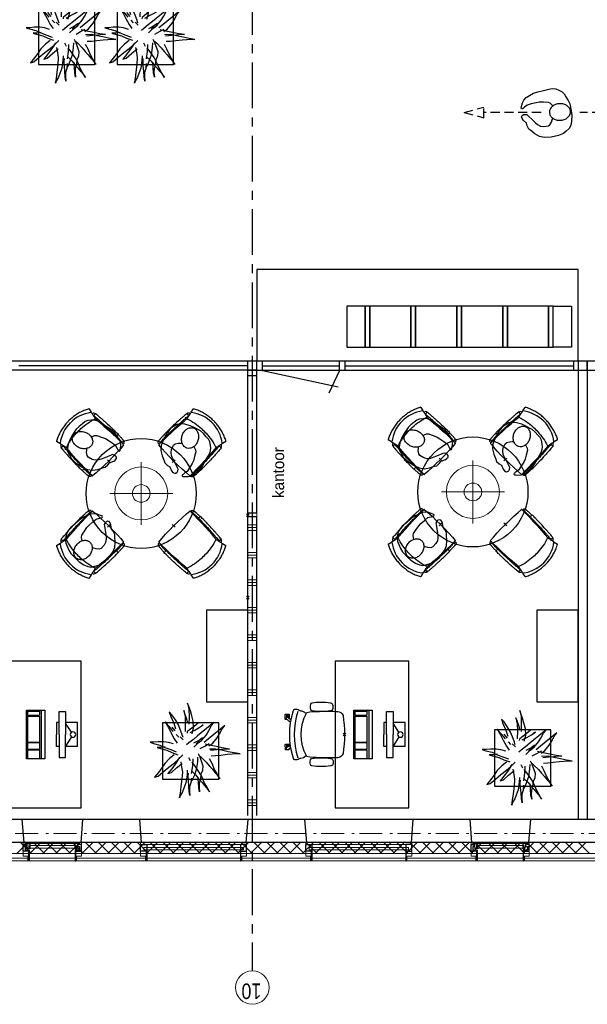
# Model space of a CAD drawing. Header units: millimetres. Extents: x -46954 to 169732, y -26853 to 94136.
# Tile 61 of 174: x -31043 to -24858, y 67197 to 77936. Entities that reach past the tile are written whole.
import ezdxf

# ---------------------------------------------------------------- set-up
doc = ezdxf.new("R2010")
doc.units = ezdxf.units.MM
doc.header["$LTSCALE"] = 400
doc.header["$PDMODE"] = 3
doc.header["$PDSIZE"] = 15
for name, pattern in [('CENTER', [2, 1.25, -0.25, 0.25, -0.25]), ('HIDDEN', [0.375, 0.25, -0.125]), ('STYLE_06', [1.041641, 0.625, -0.208282, 0.069427, -0.138931]), ('STYLE_21', [0.138889, 0.069444, -0.069444])]:
    doc.linetypes.add(name, pattern=pattern)
for name, color, linetype in [('-gd', 2, 'Continuous'), ('-ve', 2, 'HIDDEN'), ('co2-1-n-1-0-8_ip0', 7, 'Continuous'), ('inlay', 6, 'Continuous'), ('inr', 4, 'Continuous'), ('looplijnen', 8, 'HIDDEN'), ('plant', 114, 'Continuous'), ('plat', 5, 'Continuous'), ('sona-s008_ip0', 7, 'Continuous'), ('stramien', 1, 'CENTER'), ('symbol', 1, 'Continuous'), ('timmerwerk-ge', 150, 'Continuous'), ('verlichting', 2, 'Continuous')]:
    doc.layers.add(name, color=color, linetype=linetype)
for name, color, linetype, lineweight in [('Binnenkozijnen', 140, 'Continuous', 15), ('Buitenkozijnen', 140, 'Continuous', 15), ('Interieur-scheidingswand-horizontaal', 5, 'Continuous', 25), ('Interieur-systeemwand glas', 140, 'STYLE_21', 15), ('mat-beton (ihwg)', 5, 'Continuous', 25), ('mat-isolatie', 140, 'Continuous', 15), ('mat-multiplex-hor', 140, 'Continuous', 15), ('None', 7, 'Continuous', 9)]:
    doc.layers.add(name, color=color, linetype=linetype, lineweight=lineweight)
doc.styles.add('Arial Narrow', font='ARIALN.TTF', dxfattribs={"height": 222.25})
doc.styles.add('s100', font='stylu.ttf', dxfattribs={"height": 100})

# ---------------------------------------------------------------- blocks, each defined once
blk = doc.blocks.new('*X380')
at = {"layer": 'None', "lineweight": 13}
for p, q in [((37321, 27016), (37441, 26896)), ((37321, 26874), (37441, 26754)), ((37321, 26733), (37441, 26613)), ((37321, 26592), (37441, 26472)), ((37321, 26450), (37441, 26330)), ((37321, 26309), (37441, 26189)), ((37321, 26167), (37441, 26047)), ((37321, 26026), (37441, 25906)), ((37321, 25885), (37441, 25765)), ((37321, 25743), (37441, 25623)), ((37321, 25602), (37441, 25482)), ((37321, 25460), (37441, 25340)), ((37321, 25319), (37441, 25199)), ((37321, 25178), (37441, 25058)), ((37321, 25036), (37441, 24916)), ((37321, 24895), (37441, 24775)), ((37321, 24753), (37441, 24633)), ((37321, 24612), (37441, 24492)), ((37321, 24471), (37441, 24351)), ((37321, 24329), (37441, 24209)), ((37321, 24188), (37441, 24068)), ((37321, 24046), (37441, 23926)), ((37321, 23905), (37441, 23785)), ((37321, 23764), (37441, 23644)), ((37321, 23622), (37441, 23502)), ((37321, 23481), (37441, 23361)), ((37321, 23339), (37441, 23219)), ((37321, 23198), (37441, 23078)), ((37321, 23057), (37441, 22937)), ((37321, 22915), (37441, 22795)), ((37321, 22774), (37441, 22654)), ((37321, 22632), (37441, 22512)), ((37321, 22491), (37441, 22371)), ((37321, 22350), (37441, 22230)), ((37321, 22208), (37441, 22088)), ((37321, 22067), (37441, 21947)), ((37321, 21925), (37441, 21805)), ((37321, 21784), (37441, 21664)), ((37321, 21643), (37441, 21523)), ((37321, 21501), (37441, 21381)), ((37321, 21360), (37441, 21240)), ((37321, 21218), (37441, 21098)), ((37321, 21077), (37441, 20957)), ((37321, 20936), (37441, 20816))]:
    blk.add_line(p, q, dxfattribs=at)
at = {"layer": 'None', "lineweight": 5}
for p, q in [((37321, 26856), (37441, 26976)), ((37321, 26714), (37441, 26834)), ((37321, 26573), (37441, 26693)), ((37321, 26432), (37441, 26552)), ((37321, 26290), (37441, 26410)), ((37321, 26149), (37441, 26269)), ((37321, 26007), (37441, 26127)), ((37321, 25866), (37441, 25986)), ((37321, 25725), (37441, 25845)), ((37321, 25583), (37441, 25703)), ((37321, 25442), (37441, 25562)), ((37321, 25300), (37441, 25420)), ((37321, 25159), (37441, 25279)), ((37321, 25017), (37441, 25137)), ((37321, 24876), (37441, 24996)), ((37321, 24735), (37441, 24855)), ((37321, 24593), (37441, 24713)), ((37321, 24452), (37441, 24572)), ((37321, 24310), (37441, 24430)), ((37321, 24169), (37441, 24289)), ((37321, 24027), (37441, 24147)), ((37321, 23886), (37441, 24006)), ((37321, 23745), (37441, 23865)), ((37321, 23603), (37441, 23723)), ((37321, 23462), (37441, 23582)), ((37321, 23320), (37441, 23440)), ((37321, 23179), (37441, 23299)), ((37321, 23038), (37441, 23158)), ((37321, 22896), (37441, 23016)), ((37321, 22755), (37441, 22875)), ((37321, 22613), (37441, 22733)), ((37321, 22472), (37441, 22592)), ((37321, 22330), (37441, 22450)), ((37321, 22189), (37441, 22309)), ((37321, 22048), (37441, 22168)), ((37321, 21906), (37441, 22026)), ((37321, 21765), (37441, 21885)), ((37321, 21623), (37441, 21743)), ((37321, 21482), (37441, 21602)), ((37321, 21340), (37441, 21460)), ((37321, 21199), (37441, 21319)), ((37321, 21058), (37441, 21178)), ((37321, 20916), (37441, 21036)), ((37321, 20775), (37441, 20895))]:
    blk.add_line(p, q, dxfattribs=at)
blk = doc.blocks.new('0600 pui gemeentehuis')
at = {"layer": 'Buitenkozijnen', "color": 92, "linetype": 'Continuous', "lineweight": 25}
for p, q in [((50, 0), (70, -250)), ((710, 0), (690, -250))]:
    blk.add_line(p, q, dxfattribs=at)
at = {"layer": 'Buitenkozijnen', "color": 43, "linetype": 'Continuous', "lineweight": 9}
blk.add_lwpolyline([(698, -400), (645, -400), (645, -450), (115, -450), (115, -400), (63, -400), (63, -250), (70, -250), (50, 0), (710, 0), (690, -250), (698, -250)], close=True, dxfattribs=at)
at = {"layer": 'None', "color": 8, "linetype": 'Continuous', "lineweight": 5}
blk.add_line((134, -260), (626, -260), dxfattribs=at)
at = {"layer": 'None', "color": 92, "linetype": 'Continuous', "lineweight": 25}
for points in [[(64, -270), (102, -270), (102, -292), (84, -292), (84, -335), (129, -335), (129, -450), (125, -450), (125, -344), (64, -344), (64, -325), (64, -325)], [(697, -270), (658, -270), (658, -292), (677, -292), (677, -335), (631, -335), (631, -450), (635, -450), (635, -344), (697, -344), (697, -325), (697, -325)]]:
    blk.add_lwpolyline(points, close=True, dxfattribs=at)
for points in [[(84, -270), (84, -260), (134, -260), (134, -320), (109, -320), (109, -302), (102, -302), (102, -275)], [(676, -270), (676, -260), (626, -260), (626, -320), (651, -320), (651, -302), (658, -302), (658, -275)]]:
    blk.add_lwpolyline(points, dxfattribs=at)
at = {"layer": 'None', "color": 140, "linetype": 'Continuous', "lineweight": 15}
blk.add_lwpolyline([(123, -284), (638, -284), (638, -311), (123, -311)], close=True, dxfattribs=at)
blk = doc.blocks.new('1200 pui gemeentehuis')
at = {"layer": 'Buitenkozijnen', "color": 92, "linetype": 'Continuous', "lineweight": 25}
for p, q in [((50, 0), (70, -250)), ((1230, 0), (1210, -250))]:
    blk.add_line(p, q, dxfattribs=at)
at = {"layer": 'Buitenkozijnen', "color": 43, "linetype": 'Continuous', "lineweight": 9}
blk.add_lwpolyline([(1165, -400), (1165, -450), (115, -450), (115, -400), (63, -400), (63, -250), (70, -250), (50, 0), (1230, 0), (1210, -250), (1217, -250), (1217, -400)], close=True, dxfattribs=at)
at = {"layer": 'None', "color": 8, "linetype": 'Continuous', "lineweight": 5}
blk.add_line((129, -270), (1150, -270), dxfattribs=at)
at = {"layer": 'None', "color": 92, "linetype": 'Continuous', "lineweight": 25}
for points in [[(63, -270), (129, -270), (129, -450), (125, -450), (125, -344), (63, -344), (63, -325)], [(1217, -270), (1151, -270), (1151, -450), (1155, -450), (1155, -344), (1217, -344), (1217, -325)]]:
    blk.add_lwpolyline(points, close=True, dxfattribs=at)
at = {"layer": 'None', "color": 140, "linetype": 'Continuous', "lineweight": 15}
blk.add_lwpolyline([(98, -305), (1183, -305), (1183, -331), (98, -331)], close=True, dxfattribs=at)
blk = doc.blocks.new('*X1363')
at = {"layer": 'None', "lineweight": 9}
for p, q in [((37800, 24400), (37800, 24500)), ((37830, 24400), (37830, 24500)), ((37860, 24400), (37860, 24500)), ((38100, 24400), (38100, 24500)), ((38130, 24400), (38130, 24500)), ((38160, 24400), (38160, 24500)), ((38400, 24400), (38400, 24500)), ((38430, 24400), (38430, 24500)), ((38460, 24400), (38460, 24500)), ((38700, 24400), (38700, 24500)), ((38730, 24400), (38730, 24500)), ((38760, 24400), (38760, 24500)), ((39000, 24400), (39000, 24500)), ((39030, 24400), (39030, 24500)), ((39060, 24400), (39060, 24500)), ((39300, 24400), (39300, 24500)), ((39330, 24400), (39330, 24500)), ((39360, 24400), (39360, 24500)), ((39600, 24400), (39600, 24500)), ((39630, 24400), (39630, 24500)), ((39660, 24400), (39660, 24500)), ((39900, 24400), (39900, 24500)), ((39930, 24400), (39930, 24500)), ((39960, 24400), (39960, 24500)), ((40200, 24400), (40200, 24500)), ((40230, 24400), (40230, 24500)), ((40260, 24400), (40260, 24500)), ((40500, 24400), (40500, 24500)), ((40530, 24400), (40530, 24500)), ((40560, 24400), (40560, 24500)), ((40800, 24400), (40800, 24500)), ((40830, 24400), (40830, 24500)), ((40860, 24400), (40860, 24500))]:
    blk.add_line(p, q, dxfattribs=at)
blk = doc.blocks.new('systeemwandstijl 900 hoh')
at = {"layer": 'Interieur-systeemwand glas', "color": 43, "linetype": 'Continuous', "lineweight": 9}
blk.add_lwpolyline([(0, 20), (100, 20), (100, -20), (0, -20)], close=True, dxfattribs=at)
at = {"layer": 'Interieur-systeemwand glas', "color": 43, "linetype": 'Continuous', "lineweight": 15}
for p in [(0, 900), (0, 0)]:
    blk.add_point(p, dxfattribs=at)
blk = doc.blocks.new('symb-ps03_b2')
blk.add_lwpolyline([(82, -334), (93, -323), (110, -305), (120, -285), (121, -231), (122, -184), (116, -150), (104, -98), (91, -52), (69, -25), (58, -13), (50, -1), (49, 8), (59, 13), (76, 9), (115, -1), (145, -17), (172, -41), (196, -78), (221, -122), (236, -169), (250, -232), (266, -290), (270, -325), (267, -365), (252, -399), (235, -433), (213, -457), (181, -475), (141, -499), (103, -517), (27, -533), (-23, -539), (-83, -538), (-130, -528), (-165, -511), (-192, -479), (-218, -448), (-241, -394), (-258, -313), (-262, -242), (-251, -189), (-222, -138), (-185, -93), (-170, -72), (-134, -54), (-107, -46), (-75, -10), (-57, 2), (-38, 7), (-23, 1), (-12, -13), (-11, -28), (-13, -49), (-23, -61), (-75, -115), (-104, -145), (-121, -166), (-138, -200), (-142, -234), (-135, -284), (-123, -302), (-94, -319), (-69, -327), (-52, -333)])
blk.add_lwpolyline([(-75, -413, 0.078796), (-66, -458, 0.088041), (-46, -494, 0.105312), (-14, -518, 0.121926), (19, -526, 0.121926), (52, -517, 0.105312), (82, -490, 0.088041), (100, -454, 0.078796), (106, -408, 0.078796), (98, -363, 0.088041), (77, -328, 0.105312), (46, -303, 0.121926), (13, -296, 0.121926), (-21, -305, 0.105312), (-50, -331, 0.088041), (-69, -368, 0.078796)], format="xyb", close=True)
blk = doc.blocks.new('symb-ps09_b2')
at = {"layer": 'looplijnen'}
for p, q in [((0, 935), (-58, 718)), ((0, 935), (58, 718)), ((-58, 718), (58, 718)), ((0, 95), (0, 718)), ((0, -1011), (0, -327))]:
    blk.add_line(p, q, dxfattribs=at)
at = {"layer": 'symbol'}
blk.add_blockref('symb-ps03_b2', (-11, 300), dxfattribs=at)
blk = doc.blocks.new('co2-1-n-1-0-8_b2')
for p, q in [((-251, -20), (-256, -20)), ((252, -20), (256, -20)), ((-249, -132), (-279, -132)), ((-252, -132), (-252, -132)), ((252, -132), (252, -132)), ((-250, -554), (-241, -513)), ((-239, -493), (-237, -493)), ((-231, -469), (-234, -468)), ((-221, -431), (-221, -431)), ((221, -431), (221, -431)), ((234, -468), (231, -469)), ((237, -493), (239, -493)), ((241, -513), (250, -554))]:
    blk.add_line(p, q)
at = {"flags": 128}
for points in [[(-239, -10), (-190, -6), (-127, -3), (-63, -1), (0, 0)], [(0, 0), (63, -1), (127, -3), (190, -6), (239, -10)], [(-256, -20), (-257, -20), (-258, -21), (-260, -21), (-261, -22), (-262, -22), (-263, -23), (-264, -24), (-265, -25), (-267, -26), (-268, -28), (-268, -29), (-269, -30), (-270, -33), (-270, -35), (-270, -37), (-271, -39), (-271, -42), (-272, -44), (-272, -47), (-272, -50), (-273, -53), (-273, -56), (-273, -60), (-274, -64), (-274, -69), (-275, -75), (-275, -81), (-275, -89), (-276, -98), (-276, -106), (-276, -114), (-276, -122), (-276, -132)], [(-241, -95), (-241, -95), (-243, -95), (-245, -95), (-247, -95), (-249, -95), (-251, -95)], [(-224, -432), (-229, -370), (-233, -307), (-236, -244), (-239, -181), (-240, -118), (-241, -54), (-241, -12)], [(241, -12), (241, -73), (240, -135), (238, -198), (236, -261), (232, -325), (227, -388), (224, -432)], [(241, -95), (241, -95), (243, -95), (245, -95), (247, -95), (249, -95), (251, -95)], [(256, -20), (257, -20), (258, -21), (260, -21), (261, -22), (262, -22), (263, -23), (264, -24), (265, -25), (267, -26), (268, -28), (268, -29), (269, -30), (270, -33), (270, -35), (270, -37), (271, -39), (271, -42), (272, -44), (272, -47), (272, -50), (273, -53), (273, -56), (273, -60), (274, -64), (274, -69), (275, -75), (275, -81), (275, -89), (276, -98), (276, -106), (276, -114), (276, -122), (276, -132)], [(-250, -468), (-253, -468), (-256, -468), (-258, -468), (-260, -468), (-261, -468), (-263, -467), (-265, -467), (-266, -450), (-267, -436), (-268, -422), (-269, -410), (-270, -401), (-271, -393), (-271, -385), (-271, -378), (-272, -373), (-272, -368), (-273, -355), (-274, -340), (-274, -325), (-275, -310), (-276, -295), (-277, -275), (-277, -255), (-278, -235), (-278, -228), (-278, -222), (-278, -215), (-278, -209), (-279, -202), (-279, -195), (-279, -187), (-279, -178), (-279, -168), (-279, -157), (-279, -145), (-279, -132)], [(-250, -468), (-248, -468), (-246, -468), (-244, -467), (-242, -467), (-240, -466), (-238, -466), (-237, -465), (-235, -464), (-236, -449), (-237, -435), (-238, -423), (-239, -413), (-240, -403), (-240, -395), (-241, -389), (-241, -382), (-242, -376), (-242, -370), (-242, -363), (-243, -344), (-245, -324), (-245, -304), (-246, -285), (-247, -266), (-247, -248), (-248, -231), (-248, -226), (-248, -221), (-248, -214), (-248, -206), (-249, -198), (-249, -188), (-249, -176), (-249, -163), (-249, -148), (-249, -132)], [(249, -132), (249, -147), (249, -161), (249, -173), (249, -184), (249, -194), (249, -202), (248, -208), (248, -215), (248, -221), (248, -228), (248, -234), (247, -254), (247, -274), (246, -294), (245, -313), (244, -331), (243, -349), (242, -366), (242, -371), (242, -377), (241, -383), (241, -391), (240, -399), (239, -408), (239, -420), (238, -433), (236, -448), (235, -464), (237, -465), (238, -466), (240, -466), (242, -467), (244, -467), (246, -468), (248, -468), (250, -468)], [(250, -468), (253, -468), (256, -468), (258, -468), (260, -468), (261, -468), (263, -467), (264, -467), (265, -466), (266, -453), (267, -442), (268, -431), (269, -421), (269, -412), (270, -404), (270, -397), (271, -391), (271, -384), (272, -378), (272, -371), (272, -365), (273, -345), (274, -325), (275, -305), (276, -290), (277, -275), (277, -260), (278, -245), (278, -232), (278, -227), (278, -221), (278, -215), (278, -207), (279, -198), (279, -189), (279, -177), (279, -163), (279, -148), (279, -132), (249, -132)], [(-241, -513), (-239, -504), (-237, -495), (-235, -485), (-233, -475), (-231, -467), (-229, -459), (-228, -453), (-227, -447), (-226, -442), (-225, -438)], [(-225, -438), (-224, -436), (-224, -434), (-224, -433), (-224, -432)], [(-224, -433), (-224, -433), (-224, -432)], [(-224, -432), (-224, -432), (-224, -432)], [(0, -465), (-18, -465), (-36, -465), (-59, -463), (-82, -461), (-106, -458), (-129, -454), (-152, -450), (-175, -444), (-198, -438), (-221, -431)], [(221, -431), (198, -438), (175, -444), (152, -450), (129, -454), (106, -458), (83, -461), (60, -463), (36, -465), (18, -465), (0, -465)], [(224, -432), (224, -433), (224, -433)], [(224, -432), (224, -433), (224, -434), (224, -436), (225, -438)], [(224, -432), (224, -432), (224, -432)], [(225, -438), (226, -442), (227, -447), (228, -453), (229, -459), (231, -467), (233, -475), (235, -485), (237, -495), (239, -504), (241, -513)], [(-249, -557), (-242, -561), (-231, -566), (-221, -571), (-210, -576), (-198, -581), (-186, -585), (-173, -590), (-161, -594), (-149, -598), (-136, -601), (-123, -604), (-111, -607), (-98, -610), (-85, -612), (-73, -614), (-60, -615), (-47, -617), (-34, -618), (-23, -618), (-11, -619), (0, -619)], [(0, -619), (8, -619), (20, -618), (31, -618), (43, -617), (56, -616), (69, -614), (82, -612), (94, -610), (107, -608), (120, -605), (132, -602), (145, -599), (157, -595), (170, -591), (182, -587), (194, -582), (206, -577), (218, -572), (228, -567), (239, -562), (249, -557)]]:
    blk.add_lwpolyline(points, dxfattribs=at)
for centre, radius, start, end in [((-251, -33), 12.5, 31.8812, 90), ((-251, -33), 12.5, 293.1463, 327.6578), ((-238, -12), 2.5, 94.5665, 179.4807), ((238, -12), 2.5, 0.5193, 85.4335), ((252, -33), 12.5, 90, 148.1188), ((252, -33), 12.5, 212.3422, 246.8537), ((-234, -464), 28.8, 186.1005, 258.5426), ((-167, -477), 75, 191.7314, 197.3164), ((-234, -465), 3.77, 192.8865, 261.7566), ((0, -201), 391, 232.6355, 269.9709), ((-226, -432), 2.5, 341.6817, 5.2297), ((-226, -432), 2.5, 347.791, 5.2276), ((0, -201), 391, 270.0307, 307.3629), ((226, -432), 2.5, 174.778, 187.1445), ((226, -432), 2.5, 174.7724, 192.209), ((226, -432), 2.5, 187.1548, 198.3185), ((234, -465), 3.4, 276.6537, 346.9286), ((167, -477), 75, 342.6747, 348.4513), ((234, -465), 28.4, 280.3578, 354.0057), ((-248, -555), 2.5, 167.791, 242.1608), ((248, -555), 2.5, 297.8392, 12.209)]:
    blk.add_arc(centre, radius, start, end)
for points in [[(-243, -33), (-244, -33), (-244, -34), (-245, -36), (-246, -38), (-246, -43), (-247, -46), (-248, -54), (-248, -58), (-249, -67), (-250, -72), (-250, -83), (-251, -88), (-251, -100), (-251, -106), (-252, -119), (-252, -125), (-252, -132)], [(243, -33), (244, -33), (244, -34), (245, -36), (246, -38), (246, -43), (247, -46), (248, -54), (248, -58), (249, -67), (250, -72), (250, -83), (251, -88), (251, -100), (251, -106), (252, -119), (252, -125), (252, -132)]]:
    blk.add_open_spline(points, degree=3, knots=[0, 0, 0, 0, 0.125, 0.125, 0.25, 0.25, 0.375, 0.375, 0.5, 0.5, 0.625, 0.625, 0.75, 0.75, 0.875, 0.875, 0.9994014, 0.9994014, 0.9994014, 0.9994014])
at = {"layer": 'co2-1-n-1-0-8_ip0'}
blk.add_point((0, 0), dxfattribs=at)
blk = doc.blocks.new('lamp02')
at = {"layer": 'verlichting', "lineweight": 0}
for q in [(0, 555.36), (555.36, 0), (0, -555.36), (-555.36, 0)]:
    blk.add_line((0, 0), q, dxfattribs=at)
for radius in [468, 156]:
    blk.add_circle((0, 0), radius, dxfattribs=at)
blk = doc.blocks.new('boom nieuw 01')
at = {"layer": 'plant', "extrusion": (0, -4.44089e-16, -1)}
for p, q in [((-574, 694), (-627, 737)), ((-627, 737), (-616, 698)), ((-574, 694), (-627, 737)), ((-627, 737), (-616, 698)), ((-616, 698), (-564, 639)), ((-616, 698), (-564, 639)), ((-519, 654), (-574, 694)), ((-519, 654), (-574, 694)), ((-285, 709), (-298, 670)), ((-285, 665), (-285, 709)), ((-238, 749), (-257, 677)), ((-238, 749), (-257, 677)), ((-225, 789), (-238, 749)), ((-225, 789), (-238, 749)), ((-225, 745), (-225, 789)), ((-225, 745), (-225, 789)), ((-219, 696), (-225, 745)), ((-219, 696), (-225, 745)), ((-219, 630), (-219, 696)), ((-219, 630), (-219, 696)), ((-531, 541), (-584, 584)), ((-584, 584), (-573, 545)), ((-531, 541), (-584, 584)), ((-584, 584), (-573, 545)), ((-564, 639), (-510, 574)), ((-564, 639), (-510, 574)), ((-467, 618), (-519, 654)), ((-467, 618), (-519, 654)), ((-510, 574), (-463, 510)), ((-510, 574), (-463, 510)), ((-412, 565), (-467, 618)), ((-412, 565), (-467, 618)), ((-316, 598), (-344, 540)), ((-298, 670), (-316, 598)), ((-284, 619), (-308, 551)), ((-284, 619), (-308, 551)), ((-279, 616), (-285, 665)), ((-257, 677), (-284, 619)), ((-257, 677), (-284, 619)), ((-243, 519), (-227, 576)), ((-243, 519), (-227, 576)), ((-227, 576), (-219, 630)), ((-227, 576), (-219, 630)), ((-55, 579), (-119, 548)), ((-55, 579), (-119, 548)), ((9, 617), (-55, 579)), ((9, 617), (-55, 579)), ((-55, 560), (-36, 579)), ((-55, 560), (-36, 579)), ((-36, 579), (9, 617)), ((-36, 579), (9, 617)), ((126, 569), (73, 551)), ((126, 569), (73, 551)), ((92, 539), (126, 569)), ((92, 539), (126, 569)), ((-573, 545), (-520, 486)), ((-573, 545), (-520, 486)), ((-476, 501), (-531, 541)), ((-476, 501), (-531, 541)), ((-520, 486), (-467, 421)), ((-520, 486), (-467, 421)), ((-424, 465), (-476, 501)), ((-424, 465), (-476, 501)), ((-463, 510), (-423, 466)), ((-463, 510), (-423, 466)), ((-369, 412), (-424, 465)), ((-369, 412), (-424, 465)), ((-423, 466), (-397, 444)), ((-423, 466), (-397, 444)), ((-369, 511), (-412, 565)), ((-369, 511), (-412, 565)), ((-344, 540), (-368, 472)), ((-308, 551), (-333, 488)), ((-308, 551), (-333, 488)), ((-187, 511), (-234, 479)), ((-187, 511), (-234, 479)), ((-119, 548), (-187, 511)), ((-167, 460), (-136, 488)), ((-167, 460), (-136, 488)), ((-101, 524), (-55, 560)), ((-101, 524), (-55, 560)), ((-95, 500), (-50, 537)), ((-78, 443), (-25, 464)), ((-78, 443), (-25, 464)), ((-4, 517), (-70, 496)), ((-4, 517), (-70, 496)), ((-25, 464), (20, 490)), ((-25, 464), (20, 490)), ((73, 551), (-4, 517)), ((73, 551), (-4, 517)), ((20, 490), (61, 517)), ((20, 490), (61, 517)), ((61, 517), (92, 539)), ((61, 517), (92, 539)), ((-831, 440), (-863, 451)), ((-863, 451), (-808, 440)), ((-831, 440), (-863, 451)), ((-863, 451), (-808, 440)), ((-793, 417), (-831, 440)), ((-793, 417), (-831, 440)), ((-808, 440), (-733, 432)), ((-808, 440), (-733, 432)), ((-751, 400), (-793, 417)), ((-751, 400), (-793, 417)), ((-790, 339), (-724, 343)), ((-790, 339), (-724, 343)), ((-690, 378), (-751, 400)), ((-690, 378), (-751, 400)), ((-733, 432), (-646, 419)), ((-733, 432), (-646, 419)), ((-724, 343), (-665, 349)), ((-724, 343), (-665, 349)), ((-601, 365), (-690, 378)), ((-601, 365), (-690, 378)), ((-665, 349), (-613, 352)), ((-665, 349), (-613, 352)), ((-646, 419), (-567, 415)), ((-646, 419), (-567, 415)), ((-613, 352), (-578, 349)), ((-613, 352), (-578, 349)), ((-547, 362), (-601, 365)), ((-547, 362), (-601, 365)), ((-567, 415), (-510, 423)), ((-567, 415), (-510, 423)), ((-510, 423), (-451, 434)), ((-510, 423), (-451, 434)), ((-398, 347), (-436, 328)), ((-398, 347), (-436, 328)), ((-231, 344), (-254, 371)), ((-231, 344), (-254, 371)), ((-192, 292), (-231, 344)), ((-192, 292), (-231, 344)), ((-195, 409), (-161, 444)), ((-170, 410), (-128, 424)), ((-170, 410), (-128, 424)), ((-128, 424), (-78, 443)), ((-128, 424), (-78, 443)), ((-105, 362), (-122, 364)), ((-105, 362), (-122, 364)), ((-83, 336), (-105, 362)), ((-83, 336), (-105, 362)), ((-15, 385), (-100, 387)), ((-15, 385), (-100, 387)), ((69, 341), (-16, 343)), ((69, 341), (-16, 343)), ((71, 388), (-15, 385)), ((71, 388), (-15, 385)), ((-5, 354), (51, 371)), ((-5, 354), (51, 371)), ((51, 371), (104, 389)), ((51, 371), (104, 389)), ((154, 344), (69, 341)), ((154, 344), (69, 341)), ((140, 402), (71, 388)), ((140, 402), (71, 388)), ((104, 389), (140, 402)), ((104, 389), (140, 402)), ((135, 327), (188, 345)), ((135, 327), (188, 345)), ((224, 359), (154, 344)), ((224, 359), (154, 344)), ((188, 345), (224, 359)), ((188, 345), (224, 359)), ((-838, 331), (-790, 339)), ((-838, 331), (-790, 339)), ((-787, 335), (-838, 331)), ((-787, 335), (-838, 331)), ((-794, 221), (-746, 230)), ((-794, 221), (-746, 230)), ((-737, 335), (-787, 335)), ((-737, 335), (-787, 335)), ((-746, 230), (-680, 234)), ((-746, 230), (-680, 234)), ((-691, 320), (-737, 335)), ((-636, 315), (-691, 320)), ((-636, 315), (-691, 320)), ((-648, 228), (-686, 193)), ((-648, 228), (-686, 193)), ((-642, 298), (-680, 321)), ((-642, 298), (-680, 321)), ((-680, 234), (-621, 240)), ((-680, 234), (-621, 240)), ((-604, 263), (-648, 228)), ((-604, 263), (-648, 228)), ((-601, 281), (-642, 298)), ((-601, 281), (-642, 298)), ((-553, 314), (-604, 263)), ((-553, 314), (-604, 263)), ((-540, 259), (-601, 281)), ((-540, 259), (-601, 281)), ((-583, 313), (-496, 300)), ((-583, 313), (-496, 300)), ((-568, 225), (-511, 263)), ((-568, 225), (-511, 263)), ((-451, 246), (-540, 259)), ((-451, 246), (-540, 259)), ((-511, 263), (-472, 292)), ((-511, 263), (-472, 292)), ((-496, 300), (-417, 296)), ((-496, 300), (-417, 296)), ((-472, 292), (-455, 309)), ((-472, 292), (-455, 309)), ((-397, 243), (-451, 246)), ((-397, 243), (-451, 246)), ((-369, 232), (-403, 195)), ((-369, 232), (-403, 195)), ((-354, 238), (-392, 219)), ((-354, 238), (-392, 219)), ((-281, 288), (-232, 238)), ((-281, 288), (-232, 238)), ((-194, 216), (-242, 260)), ((-194, 216), (-242, 260)), ((-233, 285), (-204, 233)), ((-233, 285), (-204, 233)), ((-232, 238), (-199, 194)), ((-232, 238), (-199, 194)), ((-204, 233), (-174, 186)), ((-204, 233), (-174, 186)), ((-151, 244), (-192, 292)), ((-151, 244), (-192, 292)), ((-33, 98), (-151, 244)), ((-33, 98), (-151, 244)), ((-127, 307), (-59, 290)), ((-127, 307), (-59, 290)), ((-113, 330), (-85, 277)), ((-113, 330), (-85, 277)), ((-85, 277), (-56, 224)), ((-85, 277), (-56, 224)), ((-43, 284), (-83, 336)), ((-43, 284), (-83, 336)), ((-59, 290), (16, 294)), ((-59, 290), (16, 294)), ((-3, 235), (-43, 284)), ((-3, 235), (-43, 284)), ((16, 294), (79, 310)), ((16, 294), (79, 310)), ((79, 310), (135, 327)), ((79, 310), (135, 327)), ((-748, 141), (-796, 107)), ((-748, 141), (-796, 107)), ((-796, 107), (-737, 139)), ((-796, 107), (-737, 139)), ((-743, 226), (-794, 221)), ((-743, 226), (-794, 221)), ((-722, 163), (-748, 141)), ((-722, 163), (-748, 141)), ((-694, 225), (-743, 226)), ((-694, 225), (-743, 226)), ((-737, 139), (-688, 167)), ((-737, 139), (-688, 167)), ((-686, 193), (-722, 163)), ((-686, 193), (-722, 163)), ((-647, 211), (-694, 225)), ((-647, 211), (-694, 225)), ((-688, 167), (-620, 196)), ((-688, 167), (-620, 196)), ((-592, 206), (-647, 211)), ((-592, 206), (-647, 211)), ((-620, 196), (-568, 225)), ((-620, 196), (-568, 225)), ((-549, 186), (-592, 206)), ((-549, 186), (-592, 206)), ((-496, 183), (-549, 186)), ((-496, 183), (-549, 186)), ((-454, 144), (-497, 109)), ((-454, 144), (-497, 109)), ((-392, 219), (-496, 183)), ((-392, 219), (-496, 183)), ((-403, 195), (-454, 144)), ((-403, 195), (-454, 144)), ((-297, 215), (-269, 162)), ((-297, 215), (-269, 162)), ((-269, 162), (-239, 109)), ((-269, 162), (-239, 109)), ((-267, 114), (-235, 70)), ((-267, 114), (-235, 70)), ((-263, 89), (-248, 155)), ((-263, 89), (-248, 155)), ((-186, 120), (-227, 169)), ((-186, 120), (-227, 169)), ((-199, 194), (-138, 143)), ((-199, 194), (-138, 143)), ((-174, 186), (-194, 216)), ((-174, 186), (-194, 216)), ((-69, -25), (-186, 120)), ((-69, -25), (-186, 120)), ((-138, 143), (-93, 116)), ((-138, 143), (-93, 116)), ((-93, 116), (-36, 86)), ((-93, 116), (-36, 86)), ((-56, 224), (-25, 178)), ((-56, 224), (-25, 178)), ((-25, 178), (-46, 207)), ((-25, 178), (-46, 207)), ((-597, 22), (-646, -12)), ((-597, 22), (-646, -12)), ((-646, -12), (-586, 20)), ((-646, -12), (-586, 20)), ((-572, 44), (-597, 22)), ((-572, 44), (-597, 22)), ((-586, 20), (-537, 48)), ((-586, 20), (-537, 48)), ((-535, 74), (-572, 44)), ((-535, 74), (-572, 44)), ((-537, 48), (-469, 77)), ((-537, 48), (-469, 77)), ((-497, 109), (-535, 74)), ((-497, 109), (-535, 74)), ((-469, 77), (-417, 106)), ((-469, 77), (-417, 106)), ((-380, 87), (-378, 37)), ((-380, 87), (-378, 37)), ((-378, 37), (-372, -25)), ((-378, 37), (-372, -25)), ((-317, 95), (-308, 24)), ((-317, 95), (-308, 24)), ((-317, -32), (-303, 34)), ((-317, -32), (-303, 34)), ((-308, 24), (-304, -32)), ((-308, 24), (-304, -32)), ((-303, 34), (-304, 107)), ((-303, 34), (-304, 107)), ((-293, -58), (-278, 12)), ((-293, -58), (-278, 12)), ((-278, 12), (-263, 89)), ((-278, 12), (-263, 89)), ((-235, 70), (-173, 19)), ((-235, 70), (-173, 19)), ((-173, 19), (-128, -8)), ((-173, 19), (-128, -8)), ((-36, 86), (2, 56)), ((-36, 86), (2, 56)), ((2, 56), (-33, 98)), ((2, 56), (-33, 98)), ((-372, -25), (-363, -96)), ((-372, -25), (-363, -96)), ((-363, -96), (-359, -152)), ((-363, -96), (-359, -152)), ((-348, -178), (-333, -108)), ((-348, -178), (-333, -108)), ((-333, -108), (-317, -32)), ((-333, -108), (-317, -32)), ((-304, -32), (-299, -81)), ((-304, -32), (-299, -81)), ((-303, -124), (-293, -58)), ((-303, -124), (-293, -58)), ((-299, -81), (-303, -124)), ((-299, -81), (-303, -124)), ((-128, -8), (-72, -38)), ((-128, -8), (-72, -38)), ((-72, -38), (-33, -68)), ((-72, -38), (-33, -68)), ((-33, -68), (-69, -25)), ((-33, -68), (-69, -25)), ((-359, -152), (-354, -201)), ((-359, -152), (-354, -201)), ((-358, -244), (-348, -178)), ((-358, -244), (-348, -178)), ((-354, -201), (-358, -244)), ((-354, -201), (-358, -244))]:
    blk.add_line(p, q, dxfattribs=at)
at = {"layer": 'timmerwerk-ge', "linetype": 'Continuous', "extrusion": (0, -4.44089e-16, -1)}
for p, q in [((0, 647), (-647, 647)), ((-647, 647), (-647, 0)), ((0, 0), (0, 647)), ((-647, 0), (0, 0))]:
    blk.add_line(p, q, dxfattribs=at)
blk = doc.blocks.new('SONA-S008_B2')
at = {"layer": '-gd'}
blk.add_open_spline([(-253, -510), (-88, -560), (88, -560), (253, -510)], degree=3, dxfattribs=at)
for points in [[(-207, -16), (-79, 5), (80, 5), (207, -16)], [(-253, -272), (-257, -207), (-252, -139), (-253, -74)], [(-253, -74), (-253, -52), (-233, -20), (-207, -16)], [(207, -16), (233, -20), (253, -52), (253, -74)], [(253, -74), (252, -139), (257, -207), (253, -272)], [(-343, -154), (-353, -221), (-352, -288), (-343, -355)], [(-325, -126), (-337, -132), (-340, -141), (-343, -154)], [(-278, -126), (-288, -121), (-315, -121), (-325, -126)], [(-261, -154), (-263, -141), (-266, -132), (-278, -126)], [(-261, -355), (-252, -288), (-250, -221), (-261, -154)], [(261, -355), (252, -288), (250, -221), (261, -154)], [(261, -154), (263, -141), (266, -132), (278, -126)], [(278, -126), (288, -121), (315, -121), (325, -126)], [(325, -126), (337, -132), (340, -141), (343, -154)], [(343, -154), (353, -221), (352, -288), (343, -355)], [(-255, -304), (-254, -304), (-253, -305), (-252, -305)], [(-239, -412), (-253, -366), (-250, -319), (-253, -272)], [(253, -272), (250, -319), (253, -366), (239, -412)], [(252, -298), (253, -297), (254, -297), (255, -297)], [(-343, -355), (-341, -363), (-334, -370), (-326, -372)], [(-326, -372), (-310, -376), (-293, -376), (-277, -372)], [(-277, -372), (-270, -370), (-262, -363), (-261, -355)], [(-251, -332), (-253, -332), (-255, -331), (-258, -330)], [(-227, -418), (-247, -437), (-256, -455), (-256, -474)], [(239, -412), (95, -494), (-95, -494), (-239, -412)], [(256, -474), (256, -455), (247, -437), (227, -418)], [(257, -323), (255, -324), (253, -324), (251, -325)], [(277, -372), (270, -370), (262, -363), (261, -355)], [(326, -372), (310, -376), (293, -376), (277, -372)], [(343, -355), (341, -363), (334, -370), (326, -372)], [(-272, -515), (-274, -534), (-274, -556), (-259, -560)], [(-256, -474), (-255, -489), (-270, -500), (-272, -515)], [(272, -515), (270, -500), (255, -489), (256, -474)], [(259, -560), (274, -556), (274, -534), (272, -515)], [(-259, -560), (-77, -614), (79, -614), (259, -560)], [(-222, -607), (-222, -605), (-221, -603), (-219, -603)], [(-222, -615), (-222, -615), (-222, -607), (-222, -607)], [(-219, -615), (-219, -615), (-222, -615), (-222, -615)], [(-222, -630), (-222, -630), (-222, -618), (-222, -618)], [(-222, -618), (-222, -618), (-199, -618), (-199, -618)], [(-199, -630), (-199, -630), (-222, -630), (-222, -630)], [(-222, -641), (-222, -641), (-222, -633), (-222, -633)], [(-222, -633), (-222, -633), (-219, -633), (-219, -633)], [(-219, -645), (-221, -645), (-222, -643), (-222, -641)], [(-219, -603), (-219, -603), (-192, -603), (-177, -603)], [(-199, -615), (-199, -615), (-219, -615), (-219, -615)], [(-219, -633), (-219, -633), (-199, -633), (-199, -633)], [(-199, -618), (-199, -618), (-199, -615), (-199, -615)], [(-199, -615), (-199, -615), (-187, -615), (-187, -615)], [(-199, -618), (-199, -618), (-189, -618), (-187, -618)], [(-199, -633), (-199, -633), (-199, -630), (-199, -630)], [(-199, -630), (-199, -630), (-187, -630), (-187, -630)], [(-199, -633), (-199, -633), (-187, -633), (-187, -633)], [(-183, -633), (-188, -629), (-190, -621), (-186, -615)], [(-185, -615), (-186, -615), (-187, -615), (-187, -615)], [(-187, -615), (-187, -615), (-187, -616), (-187, -617)], [(-186, -630), (-186, -630), (-187, -630), (-187, -630)], [(-187, -630), (-187, -630), (-187, -633), (-187, -633)], [(-187, -633), (-187, -633), (-185, -633), (-183, -633)], [(-186, -615), (-186, -615), (-176, -603), (-163, -584)], [(-165, -630), (-169, -636), (-177, -638), (-183, -633)], [(-183, -633), (-183, -633), (-183, -633), (-183, -633)], [(-167, -633), (-167, -633), (-166, -633), (-166, -633)], [(-163, -641), (-163, -643), (-165, -645), (-167, -645)], [(-166, -633), (-166, -633), (-163, -633), (-163, -633)], [(-135, -589), (-152, -614), (-165, -630), (-165, -630)], [(-163, -630), (-163, -630), (-163, -630), (-164, -630)], [(-163, -628), (-163, -629), (-163, -630), (-163, -630)], [(-163, -633), (-163, -633), (-163, -641), (-163, -641)], [(106, -607), (106, -605), (108, -603), (110, -603)], [(106, -615), (106, -615), (106, -607), (106, -607)], [(110, -615), (110, -615), (106, -615), (106, -615)], [(106, -630), (106, -630), (106, -618), (106, -618)], [(106, -618), (106, -618), (130, -618), (130, -618)], [(130, -630), (130, -630), (106, -630), (106, -630)], [(106, -641), (106, -641), (106, -633), (106, -633)], [(106, -633), (106, -633), (110, -633), (110, -633)], [(110, -645), (108, -645), (106, -643), (106, -641)], [(110, -603), (110, -603), (116, -603), (123, -603)], [(130, -615), (130, -615), (110, -615), (110, -615)], [(110, -633), (110, -633), (130, -633), (130, -633)], [(143, -630), (143, -630), (132, -615), (115, -592)], [(130, -618), (130, -618), (130, -615), (130, -615)], [(130, -615), (130, -615), (131, -615), (132, -615)], [(130, -618), (130, -618), (132, -618), (134, -618)], [(130, -633), (130, -633), (130, -630), (130, -630)], [(130, -630), (130, -630), (142, -630), (142, -630)], [(130, -633), (130, -633), (142, -633), (142, -633)], [(143, -630), (142, -630), (142, -630), (142, -630)], [(142, -630), (142, -630), (142, -633), (142, -633)], [(142, -633), (142, -633), (143, -633), (145, -633)], [(161, -633), (155, -637), (147, -636), (143, -630)], [(144, -587), (156, -604), (164, -615), (164, -615)], [(155, -603), (159, -603), (162, -603), (162, -603)], [(164, -615), (168, -621), (167, -629), (161, -633)], [(161, -633), (161, -633), (161, -633), (161, -633)], [(162, -603), (164, -603), (166, -605), (166, -607)], [(162, -633), (162, -633), (162, -633), (162, -633)], [(162, -633), (162, -633), (166, -633), (166, -633)], [(166, -641), (166, -643), (164, -644), (162, -644)], [(166, -615), (166, -615), (165, -615), (164, -615)], [(166, -630), (166, -630), (165, -630), (164, -630)], [(165, -618), (166, -618), (166, -618), (166, -618)], [(166, -607), (166, -607), (166, -615), (166, -615)], [(166, -618), (166, -618), (166, -619), (166, -620)], [(166, -626), (166, -628), (166, -630), (166, -630)], [(166, -633), (166, -633), (166, -641), (166, -641)], [(-167, -645), (-167, -645), (-219, -645), (-219, -645)], [(162, -644), (162, -644), (110, -645), (110, -645)]]:
    blk.add_open_spline(points, degree=3)
at = {"layer": 'sona-s008_ip0'}
blk.add_point((0, 0), dxfattribs=at)
blk = doc.blocks.new('SYMB-CMP4_B2')
for p, q in [((-130, 558), (130, 558)), ((-130, 558), (-130, 428)), ((130, 558), (130, 428)), ((-25, 492), (-125, 428)), ((25, 492), (125, 428)), ((-250, 358), (-250, 428)), ((-250, 428), (0, 428)), ((0, 358), (-250, 358)), ((-130, 358), (-130, 328)), ((-130, 328), (0, 328)), ((250, 428), (0, 428)), ((0, 358), (250, 358)), ((130, 328), (0, 328)), ((130, 358), (130, 328)), ((250, 358), (250, 428)), ((265, 200), (-265, 200)), ((-265, 200), (-265, 0)), ((265, 163), (-265, 163)), ((-167, 142), (-260, 142)), ((-260, 13), (-260, 142)), ((-167, 13), (-167, 142)), ((-88, 142), (-159, 142)), ((-159, 13), (-159, 142)), ((-88, 13), (-88, 142)), ((200, 142), (-82, 142)), ((-82, 13), (-82, 142)), ((200, 13), (200, 142)), ((255, 142), (212, 142)), ((212, 13), (212, 142)), ((255, 13), (255, 142)), ((265, 0), (265, 200)), ((-265, 0), (265, 0)), ((-167, 13), (-260, 13)), ((-88, 13), (-159, 13)), ((200, 13), (-82, 13)), ((255, 13), (212, 13))]:
    blk.add_line(p, q)
blk.add_circle((0, 508), 30)
blk = doc.blocks.new('kast in gang')
at = {"layer": 'timmerwerk-ge'}
for points in [[(-450, 1025), (0, 1025), (0, 1225), (-450, 1225)], [(-450, 975), (0, 975), (0, 1025), (-450, 1025)], [(-450, 525), (0, 525), (0, 975), (-450, 975)], [(-450, 475), (0, 475), (0, 525), (-450, 525)], [(-450, 25), (0, 25), (0, 475), (-450, 475)], [(-450, -25), (0, -25), (0, 25), (-450, 25)], [(-450, -475), (0, -475), (0, -25), (-450, -25)], [(-450, -525), (0, -525), (0, -475), (-450, -475)], [(-450, -975), (0, -975), (0, -525), (-450, -525)], [(-450, -1025), (0, -1025), (0, -975), (-450, -975)], [(-450, -1025), (0, -1025), (0, -1225), (-450, -1225)]]:
    blk.add_lwpolyline(points, close=True, dxfattribs=at)

msp = doc.modelspace()

# ---------------------------------------------------------------- linework, layer by layer
at = {"linetype": 'Continuous', "lineweight": 0, "flags": 128}
msp.add_lwpolyline([(-44707.73324, 69211.61338), (-44707.73324, 82961.39674), (-6950.64948, 82960.92854), (-6950.64948, 74197.93624), (-17757.73324, 74197.93624), (-17757.73324, 69211.61338), (-36160.7076, 69211.61338), (-36160.7076, 74173.70884), (-41157.73324, 74211.58002), (-41157.73324, 69211.61338), (-44707.73324, 69211.61338)], dxfattribs=at)
at = {"layer": 'inlay'}
for p, q in [((-28457.78999, 75211.61338), (-28457.83881, 74211.80006)), ((-24957.73324, 75211.61338), (-28457.78999, 75211.61338)), ((-24957.73324, 74211.61338), (-24957.73324, 75211.61338))]:
    msp.add_line(p, q, dxfattribs=at)
at = {"layer": 'inr'}
for points in [[(-30371.93786, 69339.50641), (-30371.93786, 70939.50641), (-31171.93786, 70939.50641), (-31171.93786, 69339.50641)], [(-26803.48533, 69339.4968), (-26803.48533, 70939.4968), (-27603.48533, 70939.4968), (-27603.48533, 69339.4968)]]:
    msp.add_lwpolyline(points, close=True, dxfattribs=at)
for centre in [(-29718.7665, 72768.57366), (-26104.19693, 72785.27514)]:
    msp.add_circle(centre, 600, dxfattribs=at)
at = {"layer": 'Interieur-scheidingswand-horizontaal', "lineweight": 25}
for p, q in [((-28457.73274, 69211.61337), (-28557.73274, 69211.61338)), ((-24857.73274, 69211.61338), (-24957.73274, 69211.61338))]:
    msp.add_line(p, q, dxfattribs=at)
at = {"layer": 'mat-beton (ihwg)', "lineweight": 25}
for p, q in [((-10152.73323, 69211.61338), (-36157.71633, 69211.61338)), ((-10132.73323, 68961.61338), (-44957.73324, 68961.61338))]:
    msp.add_line(p, q, dxfattribs=at)
at = {"layer": 'mat-isolatie', "lineweight": 15}
for p, q in [((-12136.49524, 68961.61338), (-44957.73324, 68961.61338)), ((-12136.49524, 68841.61338), (-45077.73324, 68841.61338))]:
    msp.add_line(p, q, dxfattribs=at)
at = {"layer": 'mat-multiplex-hor', "lineweight": 15}
for p, q in [((-12354.73324, 68761.57289), (-45157.73324, 68761.57289)), ((-12354.73324, 68791.57289), (-45127.73324, 68791.57289))]:
    msp.add_line(p, q, dxfattribs=at)
at = {"layer": 'None', "color": 43, "linetype": 'STYLE_06', "lineweight": 9}
msp.add_line((-46507.5204, 69061.57274), (-5307.57324, 69061.57274), dxfattribs=at)
at = {"layer": 'None', "color": 43, "linetype": 'Continuous', "lineweight": 9}
msp.add_circle((-28507.73324, 67379.89632), 182.60642, dxfattribs=at)
at = {"layer": 'plat'}
for p, q in [((-28457.83881, 74211.80006), (-36158.0801, 74211.80006)), ((-28557.73423, 73011.57692), (-28557.73423, 74211.61338)), ((-21385.38855, 74211.61338), (-28557.73423, 74211.61338)), ((-28457.73324, 72552.30781), (-28457.73683, 74211.61338)), ((-28457.73683, 74111.61338), (-28457.73683, 74211.61338)), ((-28397.73683, 74111.61338), (-28397.73683, 74211.61338)), ((-27557.73683, 74111.61338), (-27557.73683, 74211.61338)), ((-27497.73683, 74111.61338), (-27497.73683, 74211.61338)), ((-25007.73324, 74211.61338), (-25007.73324, 74111.61338)), ((-24957.73324, 74211.61338), (-24957.73324, 69211.61338)), ((-24857.73324, 74211.61338), (-24857.73324, 69211.61338)), ((-24857.63125, 74111.61338), (-24857.63125, 74211.61338)), ((-28457.83859, 74111.80006), (-32057.83882, 74111.80006)), ((-28557.73423, 74161.80006), (-31051.73725, 74161.80006)), ((-21385.38855, 74111.61338), (-28557.73423, 74111.61338)), ((-28397.73683, 74161.61338), (-27557.73683, 74161.61338)), ((-28397.73683, 74111.61338), (-27573.63653, 73931.79868)), ((-27557.73683, 74111.61338), (-27673.26574, 73863.59209)), ((-27497.73683, 74161.61338), (-25007.73324, 74161.61338)), ((-26897.73324, 74161.61338), (-25007.73324, 74161.61338)), ((-28457.73648, 74051.61338), (-28557.73423, 74051.61338)), ((-28457.73648, 74051.61338), (-28557.73423, 74051.61338)), ((-28557.73324, 72552.3076), (-28557.73423, 73011.57692)), ((-28557.73373, 69257.34835), (-28557.73324, 72512.30771)), ((-28457.73324, 72552.30781), (-28557.73324, 72552.3076)), ((-28457.73324, 72512.3077), (-28557.73324, 72512.30771)), ((-28457.73373, 69257.34833), (-28457.73324, 72512.3077))]:
    msp.add_line(p, q, dxfattribs=at)
at = {"layer": 'stramien'}
msp.add_line((-28507.73324, 86270.47274), (-28507.73324, 67562.50274), dxfattribs=at)
at = {"layer": 'timmerwerk-ge'}
for points in [[(-28557.73339, 70497.34373), (-28557.73339, 71497.34373), (-29007.73339, 71497.34373), (-29007.73339, 70497.34373)], [(-24957.73324, 70497.34318), (-24957.73324, 71497.34318), (-25407.73324, 71497.34318), (-25407.73324, 70497.34318)]]:
    msp.add_lwpolyline(points, close=True, dxfattribs=at)

# ---------------------------------------------------------------- block references
at = {"layer": '-ve', "xscale": 0.9488793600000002, "yscale": 0.9488793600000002, "zscale": 0.9488793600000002, "rotation": 90}
for p in [(-30225.06642, 78060.83226), (-29364.98162, 78060.83226), (-28873.02272, 70268.47531), (-25253.27938, 70189.38783)]:
    msp.add_blockref('boom nieuw 01', p, dxfattribs=at)
at = {"layer": 'Binnenkozijnen', "color": 7}
for name, p in [('0600 pui gemeentehuis', (-31067.73422, 69211.61338)), ('1200 pui gemeentehuis', (-29787.73324, 69211.61338)), ('1200 pui gemeentehuis', (-27987.73324, 69211.61338)), ('0600 pui gemeentehuis', (-26187.73324, 69211.61338))]:
    msp.add_blockref(name, p, dxfattribs=at)
at = {"layer": 'inr'}
for name, p, rotation in [('co2-1-n-1-0-8_b2', (-30072.31989, 73122.12705), 225), ('co2-1-n-1-0-8_b2', (-29365.21311, 73122.12705), 135), ('co2-1-n-1-0-8_b2', (-26457.75032, 73138.82853), 225), ('co2-1-n-1-0-8_b2', (-25750.64354, 73138.82853), 135), ('co2-1-n-1-0-8_b2', (-30072.31989, 72415.02027), 314.9999999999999), ('co2-1-n-1-0-8_b2', (-29365.21311, 72415.02027), 44.99999999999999), ('co2-1-n-1-0-8_b2', (-26457.75032, 72431.72175), 314.9999999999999), ('co2-1-n-1-0-8_b2', (-25750.64354, 72431.72175), 44.99999999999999), ('SONA-S008_B2', (-27503.48533, 70139.4968), 270)]:
    msp.add_blockref(name, p, dxfattribs=dict(at, rotation=rotation))
at = {"layer": 'mat-isolatie', "rotation": 90}
msp.add_blockref('*X380', (-4057.73324, 31520.51338), dxfattribs=at)
at = {"layer": 'plat', "xscale": -1, "rotation": 180}
msp.add_blockref('systeemwandstijl 900 hoh', (-28557.73324, 72532.3077), dxfattribs=at)
at = {"layer": 'plat', "rotation": 90}
msp.add_blockref('*X1363', (-4057.73422, 31566.24834), dxfattribs=at)
at = {"layer": 'symbol', "rotation": 90}
msp.add_blockref('symb-ps09_b2', (-25265.96425, 76924.80967), dxfattribs=at)
at = {"layer": 'symbol', "linetype": 'Continuous', "lineweight": 0, "xscale": -1}
for p, rotation in [((-29982.04434, 73187.00551), 248.6076864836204), ((-29318.72854, 72984.42334), 163.3740822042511), ((-26367.47477, 73203.70699), 248.6076864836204), ((-25704.15897, 73001.12482), 163.3740822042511), ((-30103.87547, 72478.73463), 324.8924233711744), ((-26489.3059, 72495.4361), 324.8924233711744)]:
    msp.add_blockref('symb-ps03_b2', p, dxfattribs=dict(at, rotation=rotation))
at = {"layer": 'symbol', "xscale": -1, "rotation": 270}
for p in [(-30970.44916, 70139.50641), (-27401.99663, 70139.4968)]:
    msp.add_blockref('SYMB-CMP4_B2', p, dxfattribs=at)
at = {"layer": 'timmerwerk-ge', "rotation": 90}
msp.add_blockref('kast in gang', (-26253.7525, 74813.26513), dxfattribs=at)
at = {"layer": 'verlichting', "lineweight": 0, "xscale": -0.6175345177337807, "yscale": 0.6175345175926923, "zscale": 0.6175345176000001, "rotation": 180.000189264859}
for p in [(-29718.7665, 72768.57366), (-26104.19693, 72785.27514)]:
    msp.add_blockref('lamp02', p, dxfattribs=at)

# ---------------------------------------------------------------- texts
at = {"layer": 'None', "color": 43, "insert": (-28410.36657, 67255.01299), "char_height": 169.333333, "attachment_point": 1, "rotation": 180, "style": 'Arial Narrow'}
msp.add_mtext('10', dxfattribs=at)
at = {"layer": 'plat', "style": 's100'}
msp.add_text('kantoor', height=124.21728, rotation=90, dxfattribs=at).set_placement((-28161.42695, 72719.64044))

doc.saveas('drawing.dxf')
